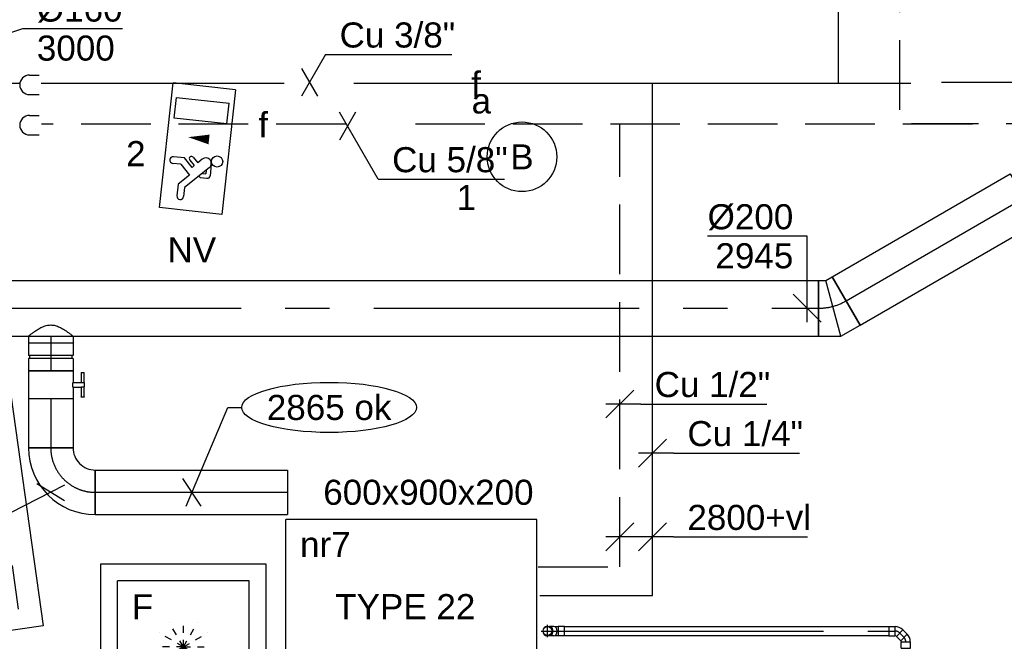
# Model space of a CAD drawing. Extents: x -329828 to 339781, y -55429 to 69176.
# Tile 112 of 140: x 31961 to 35495, y 15276 to 17507. Entities that reach past the tile are written whole.
import ezdxf
from ezdxf.enums import TextEntityAlignment as Align

# ---------------------------------------------------------------- set-up
doc = ezdxf.new("R2010")
doc.units = 0
doc.header["$LTSCALE"] = 50
for name, pattern in [('2322140', [45, 40, -5]), ('2322203', [45, 5, -2, 5, -2, 5, -2, 5, -2, 5, -2, 5, -5]), ('CENTER2', [28.575000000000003, 19.05, -3.175, 3.175, -3.175]), ('STREEPJES', [0.1, 0.05, -0.05])]:
    doc.linetypes.add(name, pattern=pattern)
doc.layers.get('0').update_dxf_attribs({"linetype": 'CONTINUOUS'})
for name, color, linetype in [('AIRCO', 3, 'CONTINUOUS'), ('EL6311--', 3, 'CONTINUOUS'), ('EL6350--', 3, 'CONTINUOUS'), ('WL524---_D', 153, 'CONTINUOUS'), ('WL524---_HARTLIJN', 8, 'CONTINUOUS'), ('WL5448--', 4, 'CONTINUOUS'), ('WL561---_AANVOER', 4, 'CONTINUOUS'), ('WL570---_RETOUR', 112, 'CONTINUOUS'), ('WL570---_RETOUR_HL', 8, 'CONTINUOUS'), ('WL570---_RETOUR_RST', 2, 'CONTINUOUS'), ('WL570---_RETOUR_RST_HL', 1, 'CONTINUOUS'), ('WL570---_TOEVOER', 3, 'CONTINUOUS'), ('WL570---_TOEVOER_HL', 8, 'CONTINUOUS'), ('WL5911--_D', 2, 'CONTINUOUS'), ('WM5448--', 1, 'CONTINUOUS'), ('WM570---_RETOUR', 1, 'CONTINUOUS'), ('WM570---_RETOUR_PR', 1, 'CONTINUOUS'), ('WM570---_RETOUR_RST_PR', 1, 'CONTINUOUS'), ('WM570---_TOEVOER', 1, 'CONTINUOUS'), ('WM570---_TOEVOER_PR', 1, 'CONTINUOUS')]:
    doc.layers.add(name, color=color, linetype=linetype)
doc.styles.add('BURO-018', font='ARIAL.TTF', dxfattribs={"height": 90})
doc.styles.add('BURO-025', font='ARIAL.TTF', dxfattribs={"height": 125})

# ---------------------------------------------------------------- blocks, each defined once
blk = doc.blocks.new('1115B3A')
at = {"color": 0, "linetype": 'Continuous'}
blk.add_circle((0, 0), 2.5, dxfattribs=at)
at = {"color": 0, "linetype": 'Continuous', "style": 'BURO-018'}
for tag, p in [('E_GKAST', (0, 8)), ('E_GROEP', (0, 5)), ('E_SGROEP', (4.5, 5)), ('E_ARMCODE', (0, 0)), ('E_SLET', (4.5, -1))]:
    blk.add_attdef(tag, text='', height=1.8, dxfattribs=at).set_placement(p, align=Align.MIDDLE)
blk = doc.blocks.new('1115C2J')
at = {"color": 0, "linetype": 'Continuous'}
for p, q in [((-4.5, 5.5), (4.5, 5.5)), ((-4.5, 1), (-4.5, 5.5)), ((2, 5.150000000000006), (3.5, 5.150000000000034)), ((2, 1.349999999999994), (2, 5.150000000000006)), ((3.5, 5.150000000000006), (3.5, 1.349999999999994)), ((4.5, 1), (4.5, 5.5)), ((-2.681177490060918, 4.349999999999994), (-3.52000000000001, 4.349999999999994)), ((-1.939999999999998, 3.608822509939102), (-2.681177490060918, 4.349999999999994)), ((-1.239999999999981, 4.30882250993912), (-1.939999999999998, 3.608822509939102)), ((-1.239999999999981, 4.30882250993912), (-1.240000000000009, 4.909999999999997)), ((-0.7599999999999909, 4.110000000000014), (-0.7599999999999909, 4.909999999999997)), ((-2.879999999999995, 3.870000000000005), (-3.52000000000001, 3.870000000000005)), ((-1.270913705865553, 2.260913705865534), (-2.879999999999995, 3.870000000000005)), ((-1.374314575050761, 3.495685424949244), (-0.7599999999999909, 4.110000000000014)), ((-0.8723044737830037, 3.714852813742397), (-1.232893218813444, 3.354264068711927)), ((-1.939999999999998, 2.930000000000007), (-2.04000000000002, 2.830000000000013)), ((-2.04000000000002, 2.830000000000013), (-2.04000000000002, 2.343756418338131)), ((-1.232893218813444, 3.354264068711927), (-1.374314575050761, 3.495685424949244)), ((-0.6460303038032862, 3.488578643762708), (-1.006619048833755, 3.127989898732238)), ((-0.7052282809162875, 2.82659913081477), (-1.006619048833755, 3.127989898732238)), ((-0.9880709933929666, 2.143756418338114), (-1.840000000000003, 2.143756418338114)), ((-1.713725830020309, 2.703725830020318), (-1.719999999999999, 2.697451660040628)), ((-1.719999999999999, 2.697451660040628), (-1.719999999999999, 2.463756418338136)), ((-1.473756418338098, 2.463756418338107), (-1.719999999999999, 2.463756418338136)), ((4.5, 1), (-4.5, 1)), ((2, 1.349999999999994), (3.5, 1.349999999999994))]:
    blk.add_line(p, q, dxfattribs=at)
blk.add_lwpolyline([(0.75, 4, 0, 0.7, 0), (0.75, 2.499999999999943, 0.7, 0.7, 0)], format="xyseb", dxfattribs=at)
blk.add_circle((-0.7599999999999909, 1.75), 0.4, dxfattribs=at)
for centre, radius, start, end in [((-1, 4.909999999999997), 0.2399999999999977, 0, 180), ((-3.52000000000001, 4.110000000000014), 0.2399999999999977, 90, 270), ((-0.7591673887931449, 3.601715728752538), 0.1599999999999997, 315.0000000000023, 134.9999999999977), ((-1.840000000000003, 2.343756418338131), 0.2, 180, 270), ((-0.9880709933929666, 2.543756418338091), 0.3999999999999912, 225.0000000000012, 45)]:
    blk.add_arc(centre, radius, start, end, dxfattribs=at)
at = {"color": 0, "linetype": 'Continuous', "style": 'BURO-018'}
for tag, p in [('E_GKAST', (0, 15.16666666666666)), ('E_GROEP', (0, 12.16666666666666)), ('E_SGROEP', (4.5, 12.16666666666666)), ('E_ARMCODE', (0, 8))]:
    blk.add_attdef(tag, text='', height=1.8, dxfattribs=at).set_placement(p, align=Align.MIDDLE)
blk = doc.blocks.new('*U130')
at = {"layer": 'WM570---_TOEVOER', "color": 0, "ltscale": 10}
for p, q in [((50.00000000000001, 25.55241207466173), (-330.5707149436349, -168.9375825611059)), ((49.99999999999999, -30.59850744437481), (-49.99999999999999, 30.59850744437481)), ((-330.5707149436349, -168.9375825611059), (-688.1423384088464, -168.9375825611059))]:
    blk.add_line(p, q, dxfattribs=at)
at = {"layer": 'WM570---_TOEVOER', "color": 0, "style": 'BURO-018'}
blk.add_text('%%c160', height=90, dxfattribs=at).set_placement((-688.1423384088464, -143.9375825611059))
blk = doc.blocks.new('*U316')
at = {"layer": 'WM570---_RETOUR', "color": 0, "ltscale": 10}
for p, q in [((-48.31834164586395, -15.49366325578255), (296.9575224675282, 95.22180806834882)), ((296.9575224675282, 95.22180806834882), (654.5291459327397, 95.22180806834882)), ((-55.35452871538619, 34.75778261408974), (55.35452871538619, -34.75778261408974))]:
    blk.add_line(p, q, dxfattribs=at)
at = {"layer": 'WM570---_RETOUR', "color": 0, "style": 'BURO-018'}
for s, p in [('%%c160', (346.9575224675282, 120.2218080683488)), ('3000', (346.9575224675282, -19.77819193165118))]:
    blk.add_text(s, height=90, dxfattribs=at).set_placement(p)
blk = doc.blocks.new('*U340')
at = {"color": 0, "ltscale": 10}
for p, q in [((-3.637978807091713e-12, 80, -2685), (49.21506294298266, 80.00000000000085, -2685)), ((-5.456968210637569e-12, -80, -2685), (-1.682209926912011e-12, 80.00000000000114, -2685)), ((331.9465082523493, 80, -2685), (1341.73637895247, 80.0000000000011, -2685)), ((1341.73637895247, 80, -2685), (1341.73637895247, -80.00000000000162, -2685)), ((-1.818989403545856e-12, -80, -2685), (26.81192783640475, -79.99999999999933, -2685)), ((309.5433731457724, -80, -2685), (1341.736378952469, -80.0000000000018, -2685))]:
    blk.add_line(p, q, dxfattribs=at)
at = {"color": 8, "linetype": 'STREEPJES', "ltscale": 10}
for p, q in [((69.21506294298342, 80.00000000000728, -2685), (311.9465082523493, 80.00000000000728, -2685)), ((46.81192783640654, -80, -2685), (289.5433731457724, -80, -2685))]:
    blk.add_line(p, q, dxfattribs=at)
at = {"layer": 'WL570---_RETOUR_HL', "linetype": 'CENTER2'}
blk.add_line((0, 0, -2685), (1341.736378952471, -2.606846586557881e-13, -2685), dxfattribs=at)
at = {"layer": 'WM570---_RETOUR_PR', "color": 1, "style": 'BURO-018'}
blk.add_attdef('POSNR', text='', height=90, dxfattribs=at).set_placement((0, 0), align=Align.MIDDLE)
blk = doc.blocks.new('*U378')
at = {"color": 0, "ltscale": 10}
for p, q in [((-80, 160, -2944.999999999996), (80, 160, -2944.999999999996)), ((-160, -80, -2944.999999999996), (-160, 80, -2944.999999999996))]:
    blk.add_line(p, q, dxfattribs=at)
for centre, radius, start in [((-159.9999999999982, 160, -2944.999999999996), 80, 269.9999999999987), ((-160.0000000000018, 160, -2944.999999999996), 240, 270.0000000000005)]:
    blk.add_arc(centre, radius, start, 0, dxfattribs=at)
at = {"layer": 'WL570---_TOEVOER_HL', "linetype": 'CENTER2'}
blk.add_arc((-160, 160, -2944.999999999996), 160, 270, 0, dxfattribs=at)
at = {"layer": 'WM570---_TOEVOER_PR', "color": 1, "style": 'BURO-018'}
blk.add_attdef('POSNR', text='', height=90, dxfattribs=at).set_placement((0, 0), align=Align.MIDDLE)
blk = doc.blocks.new('*U379')
at = {"color": 0, "ltscale": 10}
for p, q in [((0, 80, -2944.999999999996), (175.6444162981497, 80.00000000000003, -2944.999999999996)), ((175.6444162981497, 80, -2944.999999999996), (175.6444162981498, -80, -2944.999999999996)), ((0, -80, -2944.999999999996), (175.6444162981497, -79.99999999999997, -2944.999999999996))]:
    blk.add_line(p, q, dxfattribs=at)
at = {"layer": 'WL570---_TOEVOER_HL', "linetype": 'CENTER2'}
blk.add_line((0, 0, -2944.999999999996), (175.6444162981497, 2.824577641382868e-14, -2944.999999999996), dxfattribs=at)
at = {"layer": 'WM570---_TOEVOER_PR', "color": 1, "style": 'BURO-018'}
blk.add_attdef('POSNR', text='', height=90, dxfattribs=at).set_placement((0, 0), align=Align.MIDDLE)
blk = doc.blocks.new('*U380')
at = {"color": 0, "ltscale": 10}
for p, q in [((0, 80, -2944.999999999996), (690.4019636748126, 80, -2944.999999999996)), ((0, -80, -2944.999999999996), (0, 80, -2944.999999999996)), ((690.4019636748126, 80, -2944.999999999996), (690.4019636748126, -80, -2944.999999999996)), ((0, -80, -2944.999999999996), (690.4019636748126, -80, -2944.999999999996))]:
    blk.add_line(p, q, dxfattribs=at)
at = {"layer": 'WL570---_TOEVOER_HL', "linetype": 'CENTER2'}
blk.add_line((0, 0, -2944.999999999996), (690.4019636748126, 0, -2944.999999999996), dxfattribs=at)
at = {"layer": 'WM570---_TOEVOER_PR', "color": 1, "style": 'BURO-018'}
blk.add_attdef('POSNR', text='', height=90, dxfattribs=at).set_placement((0, 0), align=Align.MIDDLE)
blk = doc.blocks.new('*U381')
at = {"layer": 'WM570---_TOEVOER', "color": 0, "ltscale": 10}
for p, q in [((-21.07275609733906, -50), (128.43362732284, 304.7385608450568)), ((128.43362732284, 304.7385608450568), (178.43362732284, 304.7385608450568)), ((33.18644634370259, -50), (-33.18644634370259, 50))]:
    blk.add_line(p, q, dxfattribs=at)
blk.add_ellipse((492.1444049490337, 304.7385608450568), major_axis=(313.7107776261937, 0), ratio=0.2868884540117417, dxfattribs=at)
at = {"layer": 'WM570---_TOEVOER', "color": 0, "style": 'BURO-018'}
blk.add_text('2865 ok', height=90, dxfattribs=at).set_placement((268.43362732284, 259.7385608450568))
blk = doc.blocks.new('*U382')
at = {"color": 2, "ltscale": 10}
for p, q in [((-8.33333333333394, 120.0000000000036, -2944.999999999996), (-43.96793685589, 120.0000000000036, -2944.999999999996)), ((-43.96793685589, 109.3333333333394, -2944.999999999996), (-43.96793685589, 120.0000000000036, -2944.999999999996)), ((-43.96793685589, 109.3333333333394, -2944.999999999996), (-8.33333333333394, 109.3333333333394, -2944.999999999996)), ((-8.33333333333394, 80, -2944.999999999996), (-8.333333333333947, 120, -2944.999999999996)), ((-8.33333333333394, 120, -2944.999999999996), (6.457236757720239, 120, -2944.999999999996)), ((6.457236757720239, 109.3333333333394, -2944.999999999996), (6.457236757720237, 120, -2944.999999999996)), ((42.63460352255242, 120.0000000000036, -2944.999999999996), (6.457236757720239, 120.0000000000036, -2944.999999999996)), ((6.457236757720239, 109.3333333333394, -2944.999999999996), (42.63460352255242, 109.3333333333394, -2944.999999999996)), ((8.33333333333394, 80, -2944.999999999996), (8.333333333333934, 109.3333333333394, -2944.999999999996)), ((42.63460352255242, 120.0000000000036, -2944.999999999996), (43.96793685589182, 120, -2944.999999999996)), ((42.63460352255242, 109.3333333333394, -2944.999999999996), (42.63460352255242, 120.0000000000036, -2944.999999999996)), ((43.96793685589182, 109.3333333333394, -2944.999999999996), (42.63460352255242, 109.3333333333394, -2944.999999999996)), ((43.96793685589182, 120, -2944.999999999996), (43.96793685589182, 109.3333333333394, -2944.999999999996)), ((-50, 80, -2944.999999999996), (-8.33333333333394, 80, -2944.999999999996)), ((-50, -80, -2944.999999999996), (-50.00000000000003, 80, -2944.999999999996)), ((8.33333333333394, 80, -2944.999999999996), (50, 80, -2944.999999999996)), ((50, 80, -2944.999999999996), (50.00000000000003, -80, -2944.999999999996)), ((-50, -80, -2944.999999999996), (50, -79.99999999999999, -2944.999999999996))]:
    blk.add_line(p, q, dxfattribs=at)
blk.add_spline([(8.290577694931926, 79.99555758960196, -2944.999999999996), (8.162749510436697, 79.98241078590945, -2944.999999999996), (7.951160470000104, 79.96109371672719, -2944.999999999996), (7.657981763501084, 79.93247300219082, -2944.999999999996), (7.286221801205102, 79.89771325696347, -2944.999999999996), (6.839695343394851, 79.85823055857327, -2944.999999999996), (6.32298435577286, 79.81563560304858, -2944.999999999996), (5.741390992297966, 79.77166869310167, -2944.999999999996), (5.100883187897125, 79.72812906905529, -2944.999999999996), (4.408033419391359, 79.68680138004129, -2944.999999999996), (3.669951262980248, 79.6493822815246, -2944.999999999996), (2.894210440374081, 79.61741021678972, -2944.999999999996), (2.088771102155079, 79.59220137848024, -2944.999999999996), (1.261898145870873, 79.57479464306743, -2944.999999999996), (0.4220764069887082, 79.56590792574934, -2944.999999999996), (-0.4220764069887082, 79.56590792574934, -2944.999999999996), (-1.261898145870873, 79.57479464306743, -2944.999999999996), (-2.088771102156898, 79.59220137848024, -2944.999999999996), (-2.894210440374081, 79.61741021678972, -2944.999999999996), (-3.669951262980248, 79.6493822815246, -2944.999999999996), (-4.408033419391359, 79.68680138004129, -2944.999999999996), (-5.100883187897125, 79.72812906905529, -2944.999999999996), (-5.741390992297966, 79.77166869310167, -2944.999999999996), (-6.32298435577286, 79.81563560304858, -2944.999999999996), (-6.839695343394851, 79.85823055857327, -2944.999999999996), (-7.286221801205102, 79.89771325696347, -2944.999999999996), (-7.657981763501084, 79.93247300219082, -2944.999999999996), (-7.951160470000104, 79.96109371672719, -2944.999999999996), (-8.162749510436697, 79.98241078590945, -2944.999999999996), (-8.290577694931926, 79.99555758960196, -2944.999999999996), (-8.33333333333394, 80, -2944.999999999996)], degree=3, dxfattribs=at)
at = {"layer": 'WL570---_TOEVOER', "color": 1, "style": 'BURO-018'}
blk.add_attdef('I', text='', height=90, dxfattribs=at).set_placement((0, 0), align=Align.MIDDLE)
at = {"layer": 'WM570---_TOEVOER_PR', "color": 1, "style": 'BURO-018'}
blk.add_attdef('POSNR', text='', height=90, dxfattribs=at).set_placement((0, 0), align=Align.MIDDLE)
blk = doc.blocks.new('*U383')
at = {"color": 0, "ltscale": 10}
for p, q in [((-50, 80, -2944.999999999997), (-5, 80.00000000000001, -2944.999999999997)), ((-50, 80, -2944.999999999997), (-49.99999999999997, -80, -2944.999999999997)), ((-5, 80, -2944.999999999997), (-4.999999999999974, -80, -2944.999999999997)), ((-5, 76, -2944.999999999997), (5, 76, -2944.999999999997)), ((5, 80, -2944.999999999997), (50, 80.00000000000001, -2944.999999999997)), ((5, 80, -2944.999999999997), (5.000000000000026, -80, -2944.999999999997)), ((50, 80, -2944.999999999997), (50.00000000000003, -80, -2944.999999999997)), ((-50, -80, -2944.999999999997), (-5, -79.99999999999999, -2944.999999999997)), ((-5, -76, -2944.999999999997), (5, -76, -2944.999999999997)), ((5, -80, -2944.999999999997), (50, -79.99999999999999, -2944.999999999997))]:
    blk.add_line(p, q, dxfattribs=at)
at = {"layer": 'WL570---_TOEVOER_HL', "linetype": 'CENTER2'}
blk.add_line((-50, 0, -2944.999999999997), (50, 1.608122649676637e-14, -2944.999999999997), dxfattribs=at)
at = {"layer": 'WM570---_TOEVOER_PR', "color": 1, "style": 'BURO-018'}
blk.add_attdef('POSNR', text='', height=90, dxfattribs=at).set_placement((0, 0), align=Align.MIDDLE)
blk = doc.blocks.new('*U384')
at = {"color": 0, "ltscale": 10}
for p, q in [((0, 80, -2944.999999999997), (25, 80, -2944.999999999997)), ((25, 80, -2944.999999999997), (25.00000000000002, -80, -2944.999999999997)), ((0, -80, -2944.999999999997), (25, -80, -2944.999999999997))]:
    blk.add_line(p, q, dxfattribs=at)
blk.add_spline([(-0.3280590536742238, -79.58954587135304, -2944.999999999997), (-1.305192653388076, -78.36239530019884, -2944.999999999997), (-2.910129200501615, -76.33114051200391, -2944.999999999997), (-5.106933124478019, -73.51662492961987, -2944.999999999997), (-7.84423602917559, -69.94772929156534, -2944.999999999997), (-11.05407930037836, -65.66107529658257, -2944.999999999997), (-14.65031407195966, -60.70064981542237, -2944.999999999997), (-18.52655242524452, -55.11735352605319, -2944.999999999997), (-22.55381289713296, -48.9684786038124, -2944.999999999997), (-26.57834982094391, -42.31712082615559, -2944.999999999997), (-30.42083030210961, -35.23153212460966, -2944.999999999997), (-33.87909553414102, -27.78442022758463, -2944.999999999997), (-36.73791950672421, -20.05220258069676, -2944.999999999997), (-38.78926254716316, -12.11422220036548, -2944.999999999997), (-39.863337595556, -4.051933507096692, -2944.999999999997), (-39.863337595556, 4.051933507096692, -2944.999999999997), (-38.78926254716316, 12.11422220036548, -2944.999999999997), (-36.73791950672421, 20.05220258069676, -2944.999999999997), (-33.87909553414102, 27.78442022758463, -2944.999999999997), (-30.42083030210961, 35.23153212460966, -2944.999999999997), (-26.57834982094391, 42.31712082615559, -2944.999999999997), (-22.55381289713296, 48.9684786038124, -2944.999999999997), (-18.52655242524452, 55.11735352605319, -2944.999999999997), (-14.65031407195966, 60.70064981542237, -2944.999999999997), (-11.05407930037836, 65.66107529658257, -2944.999999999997), (-7.84423602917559, 69.94772929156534, -2944.999999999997), (-5.106933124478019, 73.51662492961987, -2944.999999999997), (-2.910129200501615, 76.33114051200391, -2944.999999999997), (-1.305192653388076, 78.36239530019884, -2944.999999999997), (-0.3280590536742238, 79.58954587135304, -2944.999999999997), (0, 80, -2944.999999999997)], degree=3, dxfattribs=at)
at = {"layer": 'WL570---_TOEVOER_HL', "linetype": 'CENTER2'}
blk.add_line((0, 0, -2944.999999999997), (25, 4.020306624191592e-15, -2944.999999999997), dxfattribs=at)
at = {"layer": 'WM570---_TOEVOER_PR', "color": 1, "style": 'BURO-018'}
blk.add_attdef('POSNR', text='', height=90, dxfattribs=at).set_placement((0, 0), align=Align.MIDDLE)
blk = doc.blocks.new('*U390')
at = {"color": 2, "ltscale": 10}
for p, q in [((450, 300, -2900), (-450, 300, -2900)), ((-450, -300, -2900), (-450, 300, -2900)), ((450, -300, -2900), (450, 300, -2900)), ((450, -300, -2900), (-450, -300, -2900))]:
    blk.add_line(p, q, dxfattribs=at)
at = {"layer": 'WL5911--_D', "color": 2, "style": 'BURO-025'}
blk.add_attdef('POSNR', text='', height=125, dxfattribs=at).set_placement((0, 0), align=Align.MIDDLE)
blk = doc.blocks.new('*U456')
at = {"color": 0, "ltscale": 10}
for p, q in [((297.5, 297.5, -2757.5), (-297.5, 297.5, -2757.5)), ((-297.5, 297.5, -2757.5), (-297.5, -297.5, -2757.5)), ((297.5, -297.5, -2757.5), (297.5, 297.5, -2757.5)), ((236.5, 236.5, -2757.5), (-236.5, 236.5, -2757.5)), ((-236.5, -236.5, -2757.5), (-236.5, 236.5, -2757.5)), ((236.5, -236.5, -2757.5), (236.5, 236.5, -2757.5)), ((236.5, -236.5, -2757.5), (-236.5, -236.5, -2757.5)), ((-297.5, -297.5, -2757.5), (297.5, -297.5, -2757.5))]:
    blk.add_line(p, q, dxfattribs=at)
at = {"color": 8, "linetype": 'STREEPJES', "ltscale": 10}
for q in [(-50, 86.60254037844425, -2757.5), (0, 100, -2757.5), (50, 86.60254037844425, -2757.5), (-86.60254037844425, 50, -2757.5), (86.60254037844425, 50, -2757.5), (-100, 0, -2757.5), (-86.60254037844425, -50, -2757.5), (-50, -86.60254037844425, -2757.5), (0, -100, -2757.5), (50, -86.60254037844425, -2757.5), (86.60254037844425, -50, -2757.5), (100, 0, -2757.5)]:
    blk.add_line((0, 0, -2757.5), q, dxfattribs=at)
at = {"layer": 'WL570---_RETOUR_RST_HL', "linetype": 'CENTER2'}
blk.add_circle((0, 0, -2757.5), 0.075, dxfattribs=at)
at = {"layer": 'WL570---_RETOUR_RST', "color": 1, "style": 'BURO-018'}
for tag in ['MC', 'Q']:
    blk.add_attdef(tag, text='', height=90, dxfattribs=at).set_placement((0, 0), align=Align.MIDDLE)
at = {"layer": 'WM570---_RETOUR_RST_PR', "color": 1, "style": 'BURO-018'}
blk.add_attdef('POSNR', text='', height=90, dxfattribs=at).set_placement((0, 0), align=Align.MIDDLE)
blk = doc.blocks.new('*U512')
at = {"color": 0, "ltscale": 10}
for p, q in [((0, 100, -2944.999999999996), (4454.549261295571, 100, -2944.999999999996)), ((4454.549261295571, 100, -2944.999999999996), (4454.549261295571, -100, -2944.999999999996)), ((0, -100, -2944.999999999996), (4454.549261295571, -100, -2944.999999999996))]:
    blk.add_line(p, q, dxfattribs=at)
at = {"layer": 'WL570---_TOEVOER_HL', "linetype": 'CENTER2'}
blk.add_line((0, 0, -2944.999999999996), (4454.549261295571, 0, -2944.999999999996), dxfattribs=at)
at = {"layer": 'WM570---_TOEVOER_PR', "color": 1, "style": 'BURO-018'}
blk.add_attdef('POSNR', text='', height=90, dxfattribs=at).set_placement((0, 0), align=Align.MIDDLE)
blk = doc.blocks.new('*U513')
at = {"layer": 'WM570---_TOEVOER', "color": 0, "ltscale": 10}
for p, q in [((0, 258.470727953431), (-357.5716234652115, 258.470727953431)), ((0, -50), (0, 258.470727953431)), ((50.03263564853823, -50), (-50.03263564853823, 50))]:
    blk.add_line(p, q, dxfattribs=at)
at = {"layer": 'WM570---_TOEVOER', "color": 0, "style": 'BURO-018'}
for s, p in [('%%c200', (-357.5716234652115, 283.470727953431)), ('2945', (-329.699863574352, 143.470727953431))]:
    blk.add_text(s, height=90, dxfattribs=at).set_placement(p)
blk = doc.blocks.new('*U514')
at = {"color": 0, "ltscale": 10}
for p, q in [((-26.79491924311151, 100, -2944.999999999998), (-4.100653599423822, 113.1025403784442, -2944.999999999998)), ((-4.100653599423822, 113.1025403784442, -2944.999999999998), (95.89934640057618, -60.10254037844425, -2944.999999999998)), ((-53, 100, -2944.999999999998), (-26.79491924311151, 100, -2944.999999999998)), ((-53, -100, -2944.999999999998), (-53, 100, -2944.999999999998)), ((26.79491924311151, -100, -2944.999999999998), (-26.7949192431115, 100, -2944.999999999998)), ((26.79491924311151, -100, -2944.999999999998), (95.89934640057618, -60.10254037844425, -2944.999999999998)), ((-53, -100, -2944.999999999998), (26.79491924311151, -100, -2944.999999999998))]:
    blk.add_line(p, q, dxfattribs=at)
at = {"layer": 'WL570---_TOEVOER_HL', "linetype": 'CENTER2'}
blk.add_arc((-53, 197.7986928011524, -2944.999999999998), 197.7986928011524, 270, 299.9999999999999, dxfattribs=at)
at = {"layer": 'WM570---_TOEVOER_PR', "color": 1, "style": 'BURO-018'}
blk.add_attdef('POSNR', text='', height=90, dxfattribs=at).set_placement((0, 0), align=Align.MIDDLE)
blk = doc.blocks.new('*U515')
at = {"color": 0, "ltscale": 10}
for p, q in [((7.275957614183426e-12, 100.0000000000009, -2944.999999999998), (738.5069331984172, 100.0000000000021, -2944.999999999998)), ((0, -99.99999999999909, -2944.999999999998), (1.554312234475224e-12, 100.0000000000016, -2944.999999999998)), ((738.5069331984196, 100.0000000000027, -2944.999999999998), (738.506933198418, -99.99999999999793, -2944.999999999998)), ((0, -99.99999999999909, -2944.999999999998), (738.5069331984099, -99.9999999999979, -2944.999999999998))]:
    blk.add_line(p, q, dxfattribs=at)
at = {"layer": 'WL570---_TOEVOER_HL', "linetype": 'CENTER2'}
blk.add_line((0, 9.094947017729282e-13, -2944.999999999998), (738.5069331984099, 2.098360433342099e-12, -2944.999999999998), dxfattribs=at)
at = {"layer": 'WM570---_TOEVOER_PR', "color": 1, "style": 'BURO-018'}
blk.add_attdef('POSNR', text='', height=90, dxfattribs=at).set_placement((0, 0), align=Align.MIDDLE)
blk = doc.blocks.new('*U527', base_point=(27604.64154513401, 16507.03600574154, 2900))
at = {"color": 0, "linetype": 'Continuous'}
for p, q in [((27662.37657205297, 16607.03600574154, 2900), (27575.77403167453, 16457.03600574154, 2900)), ((27662.37657205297, 16607.03600574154, 2900), (28115.28925963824, 16607.03600574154, 2900)), ((27575.77403167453, 16557.03600574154, 2900), (27633.50905859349, 16457.03600574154, 2900))]:
    blk.add_line(p, q, dxfattribs=at)
at = {"color": 0, "linetype": 'Continuous', "style": 'BURO-018'}
blk.add_text('Cu 3/8"', height=90, dxfattribs=at).set_placement((27712.37657205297, 16632.03600574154, 2900))
blk = doc.blocks.new('*U528', base_point=(27741.22117431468, 16349.49876399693, 2900))
at = {"color": 0, "linetype": 'Continuous'}
for p, q in [((27770.08868777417, 16399.49876399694, 2900), (27712.3536608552, 16299.49876399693, 2900)), ((27850.91772546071, 16159.49876399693, 2900), (27712.3536608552, 16399.49876399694, 2900)), ((27850.91772546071, 16159.49876399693, 2900), (28303.83041304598, 16159.49876399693, 2900))]:
    blk.add_line(p, q, dxfattribs=at)
at = {"color": 0, "linetype": 'Continuous', "style": 'BURO-018'}
blk.add_text('Cu 5/8"', height=90, dxfattribs=at).set_placement((27900.91772546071, 16184.49876399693, 2900))
blk = doc.blocks.new('*U529', base_point=(34232.62325676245, 15951.5469071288, 2900))
at = {"color": 0, "linetype": 'Continuous'}
for p, q in [((34282.62325676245, 16001.54690712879, 2900), (34182.62325676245, 15901.54690712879, 2900)), ((34307.62325676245, 15951.54690712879, 2900), (34182.62325676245, 15951.54690712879, 2900)), ((34307.62325676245, 15951.54690712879, 2900), (34760.53594434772, 15951.54690712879, 2900))]:
    blk.add_line(p, q, dxfattribs=at)
at = {"color": 0, "linetype": 'Continuous', "style": 'BURO-018'}
blk.add_text('Cu 1/4"', height=90, dxfattribs=at).set_placement((34357.62325676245, 15976.54690712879, 2900))
blk = doc.blocks.new('*U530', base_point=(34114.910984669, 16218.82031201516, 2900))
at = {"color": 0, "linetype": 'Continuous'}
for p, q in [((34164.910984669, 16268.82031201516, 2900), (34064.910984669, 16168.82031201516, 2900)), ((34189.910984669, 16218.82031201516, 2900), (34064.910984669, 16218.82031201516, 2900)), ((34189.910984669, 16218.82031201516, 2900), (34642.82367225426, 16218.82031201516, 2900))]:
    blk.add_line(p, q, dxfattribs=at)
at = {"color": 0, "linetype": 'Continuous', "style": 'BURO-018'}
blk.add_text('Cu 1/2"', height=90, dxfattribs=at).set_placement((34239.910984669, 16243.82031201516, 2900))
blk = doc.blocks.new('LDS')
at = {"color": 0, "linetype": 'Continuous'}
for p, q in [((0, 1), (1, 1)), ((0, -1), (1, -1))]:
    blk.add_line(p, q, dxfattribs=at)
blk.add_arc((0, 0), 1, 90, 270, dxfattribs=at)
blk = doc.blocks.new('*U548')
at = {"color": 0, "ltscale": 10}
blk.add_circle((0, 0, -2890), 16, dxfattribs=at)
at = {"layer": 'WL524---_HARTLIJN', "linetype": 'CENTER2'}
for p, q in [((-22.40000000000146, 0, -2890), (22.40000000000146, 0, -2890)), ((0, -22.39999999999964, -2890), (0, 22.39999999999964, -2890))]:
    blk.add_line(p, q, dxfattribs=at)
blk.add_circle((0, 0, -2890), 0.075, dxfattribs=at)
at = {"layer": 'WL524---_D', "color": 1, "style": 'BURO-018'}
blk.add_attdef('POSNR', text='', height=90, dxfattribs=at).set_placement((0, 0), align=Align.MIDDLE)
blk = doc.blocks.new('*U549')
at = {"color": 0, "ltscale": 10}
for p, q in [((-16.79999999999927, 22.62741699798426, -2778.991378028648), (-16.79999999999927, 7.071067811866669, -2778.991378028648)), ((-16, 5.122499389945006, -2778.991378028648), (-16, 6.505382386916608, -2778.991378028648)), ((16, 5.122499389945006, -2778.991378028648), (16, 6.505382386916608, -2778.991378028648)), ((16.79999999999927, 22.62741699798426, -2778.991378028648), (16.79999999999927, 7.071067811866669, -2778.991378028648))]:
    blk.add_line(p, q, dxfattribs=at)
blk.add_arc((0, 0, -2778.991378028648), 16.8, 90.17999999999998, 90, dxfattribs=at)
at = {"color": 0, "ltscale": 10, "extrusion": (0, 0, -1)}
blk.add_ellipse((0, 7.071067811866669, -2778.991378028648), major_axis=(-16.8, 1.028703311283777e-15), ratio=0.7071067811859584, start_param=6.034060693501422, end_param=9.673902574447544, dxfattribs=at)
at = {"color": 0, "ltscale": 10}
blk.add_ellipse((0, 22.62741699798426, -2778.991378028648), major_axis=(-16.8, 1.028703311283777e-15), ratio=0.7071067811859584, start_param=3.141592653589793, end_param=6.283185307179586, dxfattribs=at)
at = {"layer": 'WL524---_HARTLIJN', "linetype": 'CENTER2'}
blk.add_line((0, 0, -2778.991378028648), (3.983397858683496e-16, 6.505382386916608, -2778.991378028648), dxfattribs=at)
at = {"layer": 'WL524---_D', "color": 1, "style": 'BURO-018'}
blk.add_attdef('POSNR', text='', height=90, dxfattribs=at).set_placement((0, 0), align=Align.MIDDLE)
blk = doc.blocks.new('*U550')
at = {"color": 0, "ltscale": 10}
for p, q in [((-2.741806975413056, 16, -2749.999999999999), (0.6269647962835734, 16, -2749.999999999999)), ((0.6269647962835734, 16, -2749.999999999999), (6.27589734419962, 16, -2749.999999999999)), ((6.27589734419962, 16, -2749.999999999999), (9.200000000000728, 16, -2749.999999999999)), ((10, 16.79999999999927, -2749.999999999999), (9.200000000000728, 16, -2749.999999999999)), ((32, 16.79999999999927, -2749.999999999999), (10, 16.79999999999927, -2749.999999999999)), ((10, -16.79999999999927, -2749.999999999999), (10, 16.79999999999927, -2749.999999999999)), ((32, -16.79999999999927, -2749.999999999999), (32, 16.79999999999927, -2749.999999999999)), ((-2.741806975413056, -16, -2749.999999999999), (0.6269647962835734, -16, -2749.999999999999)), ((0.6269647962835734, -16, -2749.999999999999), (6.27589734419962, -16, -2749.999999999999)), ((6.27589734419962, -16, -2749.999999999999), (9.200000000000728, -16, -2749.999999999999)), ((10, -16.79999999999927, -2749.999999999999), (9.200000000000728, -16, -2749.999999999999)), ((32, -16.79999999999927, -2749.999999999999), (10, -16.79999999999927, -2749.999999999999))]:
    blk.add_line(p, q, dxfattribs=at)
at = {"layer": 'WL524---_HARTLIJN', "linetype": 'CENTER2'}
for p, q in [((-21.92031021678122, 0, -2749.999999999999), (-6.505382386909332, 0, -2749.999999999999)), ((-6.505382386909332, 0, -2749.999999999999), (9.200000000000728, 0, -2749.999999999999))]:
    blk.add_line(p, q, dxfattribs=at)
at = {"layer": 'WL524---_D', "color": 1, "style": 'BURO-018'}
blk.add_attdef('POSNR', text='', height=90, dxfattribs=at).set_placement((0, 0), align=Align.MIDDLE)
blk = doc.blocks.new('*U555')
at = {"color": 0, "ltscale": 10}
for p, q in [((22, 16, -2750), (1186.351967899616, 16, -2750)), ((22, -16, -2750), (1186.351967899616, -16, -2750))]:
    blk.add_line(p, q, dxfattribs=at)
at = {"layer": 'WL524---_HARTLIJN', "linetype": 'CENTER2'}
blk.add_line((0, 0, -2750), (1208.351967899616, 0, -2750), dxfattribs=at)
at = {"layer": 'WL524---_D', "color": 1, "style": 'BURO-018'}
blk.add_attdef('POSNR', text='', height=90, dxfattribs=at).set_placement((0, 0), align=Align.MIDDLE)
blk = doc.blocks.new('*U556')
at = {"color": 0, "ltscale": 10}
for p, q in [((-32, 16.79999999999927, -2750), (-10, 16.79999999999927, -2750)), ((-32, 16.79999999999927, -2750), (-32, -16.79999999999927, -2750)), ((-10, 16.79999999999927, -2750), (-9.19999999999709, 16, -2750)), ((-10, 16.79999999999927, -2750), (-10, -16.79999999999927, -2750)), ((-4.808326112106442, -18.95046173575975, -2750), (18.9504617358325, 4.808326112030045, -2750)), ((18.9504617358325, 4.808326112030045, -2750), (17.81909088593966, 4.808326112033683, -2750)), ((34.50681092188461, -10.74802307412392, -2750), (18.9504617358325, 4.808326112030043, -2750)), ((-32, -16.79999999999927, -2750), (-10, -16.79999999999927, -2750)), ((-10, -16.79999999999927, -2750), (-9.19999999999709, -16, -2750)), ((-9.19999999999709, -16, -2750), (-4.808326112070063, -17.81909088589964, -2750)), ((-4.808326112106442, -18.95046173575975, -2750), (-4.808326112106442, -17.81909088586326, -2750)), ((10.74802307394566, -34.50681092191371, -2750), (-4.808326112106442, -18.95046173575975, -2750)), ((10.74802307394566, -34.50681092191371, -2750), (34.50681092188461, -10.74802307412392, -2750))]:
    blk.add_line(p, q, dxfattribs=at)
blk.add_arc((-9.200000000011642, -22.21076477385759, -2750), 38.21076477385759, 45.00000000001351, 89.99999999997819, dxfattribs=at)
at = {"layer": 'WL524---_HARTLIJN', "linetype": 'CENTER2'}
blk.add_arc((-9.19999999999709, -22.21076477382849, -2750), 22.21076477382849, 45, 90, dxfattribs=at)
at = {"layer": 'WL524---_D', "color": 1, "style": 'BURO-018'}
blk.add_attdef('POSNR', text='', height=90, dxfattribs=at).set_placement((0, 0), align=Align.MIDDLE)
blk = doc.blocks.new('*U557')
at = {"color": 0, "ltscale": 10}
for p, q in [((-4.808326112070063, -18.9504617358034, -2750), (18.95046173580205, 4.808326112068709, -2750)), ((18.95046173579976, 4.808326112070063, -2750), (17.81909088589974, 4.80832611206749, -2750)), ((34.5068109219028, -10.74802307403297, -2750), (18.95046173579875, 4.808326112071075, -2750)), ((-9.000000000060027, -16.08284271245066, -2750), (-4.808326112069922, -17.81909088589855, -2750)), ((-4.808326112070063, -18.9504617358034, -2750), (-4.80832611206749, -17.81909088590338, -2750)), ((10.74802307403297, -34.50681092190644, -2750), (-4.808326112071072, -18.95046173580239, -2750)), ((10.74802307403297, -34.50681092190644, -2750), (34.50681092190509, -10.74802307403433, -2750))]:
    blk.add_line(p, q, dxfattribs=at)
blk.add_arc((-9.199999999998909, -22.21076477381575, -2750), 38.21076477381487, 44.99999999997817, 89.7001052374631, dxfattribs=at)
at = {"layer": 'WL524---_HARTLIJN', "linetype": 'CENTER2'}
blk.add_line((-31, 0, -2750), (-9.200000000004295, 1.286382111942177e-12, -2750), dxfattribs=at)
blk.add_arc((-9.200000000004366, -22.21076477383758, -2750), 22.21076477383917, 45, 90, dxfattribs=at)
at = {"layer": 'WL524---_D', "color": 1, "style": 'BURO-018'}
blk.add_attdef('POSNR', text='', height=90, dxfattribs=at).set_placement((0, 0), align=Align.MIDDLE)
blk = doc.blocks.new('2322140-1')
at = {"layer": 'WM5448--', "color": 0, "style": 'BURO-018'}
blk.add_text('f', height=90, dxfattribs=at).set_placement((33598.73474862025, 17278.33829247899, 2900), align=Align.MIDDLE)
blk = doc.blocks.new('2322203-1')
at = {"layer": 'WM5448--', "color": 0, "style": 'BURO-018'}
blk.add_text('f', height=90, dxfattribs=at).set_placement((32834.76877020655, 17132.12808284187, 2900), align=Align.MIDDLE)

msp = doc.modelspace()

# ---------------------------------------------------------------- linework, layer by layer
at = {"layer": 'WL5448--', "linetype": '2322203'}
for p, q in [((35119.44791555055, 18484.02896792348, 2900), (35119.44791555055, 17132.12808284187, 2900)), ((35380.96220744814, 17132.12808284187, 2900), (32038.57533296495, 17132.12808284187, 2900)), ((34114.910984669, 15543.52894700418, 2800), (34114.910984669, 17132.12808284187, 2800)), ((39402.4548058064, 17132.91198690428, 2900), (35161.9575397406, 17132.91198690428, 2900)), ((33821.66315873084, 15543.52894700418, 2800), (34114.910984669, 15543.52894700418, 2800))]:
    msp.add_line(p, q, dxfattribs=at)
at = {"layer": 'WL5448--', "linetype": '2322140'}
for p, q in [((34898.77954978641, 18444.98775470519, 2900), (34898.77954978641, 17278.33829247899, 2900)), ((31961.57375691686, 17278.33829247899, 2900), (31439.36069334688, 17278.33829247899, 2900)), ((35160.293841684, 17278.33829247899, 2900), (32037.17565555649, 17278.33829247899, 2900)), ((34232.62325676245, 15440.35430720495, 2800), (34232.62325676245, 17278.33829247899, 2800)), ((39520.16707789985, 17281.1248043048, 2900), (35164.01266910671, 17281.1248043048, 2900)), ((33827.62294189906, 15440.35430720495, 2800), (34232.62325676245, 15440.35430720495, 2800))]:
    msp.add_line(p, q, dxfattribs=at)
at = {"layer": 'WL561---_AANVOER', "color": 0, "linetype": 'Continuous'}
for p, q in [((34164.910984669, 15700.71687032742, 2800), (34064.910984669, 15600.71687032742, 2800)), ((34282.62325676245, 15700.71687032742, 2800), (34182.62325676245, 15600.71687032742, 2800)), ((34307.62325676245, 15650.71687032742, 2800), (34064.910984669, 15650.71687032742, 2800)), ((34307.62325676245, 15650.71687032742, 2800), (34789.02161965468, 15650.71687032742, 2800))]:
    msp.add_line(p, q, dxfattribs=at)

# ---------------------------------------------------------------- block references
at = {"layer": 'AIRCO'}
msp.add_blockref('*U390', (33366.48649800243, 15413.44179612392, 2900), dxfattribs=at)
at = {"layer": 'EL6311--'}
ref = msp.add_blockref('1115B3A', (33763.83550559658, 17014.88734027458), dxfattribs=dict(at, xscale=50.00000000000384, yscale=50, zscale=50, rotation=171.1197738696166))
ref.add_attrib('E_ARMCODE', 'B', dxfattribs={"layer": '0', "color": 1, "linetype": 'Continuous', "height": 90, "style": 'BURO-018'}).set_placement((33763.83550559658, 17014.88734027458), align=Align.MIDDLE)
ref.add_attrib('E_SLET', 'a', dxfattribs={"layer": '0', "color": 1, "linetype": 'Continuous', "height": 90, "style": 'BURO-018'}).set_placement((33617.94784283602, 17214.80429767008), align=Align.MIDDLE)
ref.add_attrib('E_GROEP', '1', dxfattribs={"layer": '0', "color": 1, "linetype": 'Continuous', "height": 90, "style": 'BURO-018'}).set_placement((33563.91854820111, 16868.99967751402), align=Align.MIDDLE)
at = {"layer": 'EL6350--'}
ref = msp.add_blockref('1115C2J', (32760.40705975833, 17026.30528074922), dxfattribs=dict(at, xscale=49.99999999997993, yscale=50, zscale=50, rotation=83.73578642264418))
ref.add_attrib('E_ARMCODE', 'NV', dxfattribs={"layer": '0', "color": 1, "linetype": 'Continuous', "height": 90, "style": 'BURO-018'}).set_placement((32578.54479774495, 16680.88601159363), align=Align.MIDDLE)
ref.add_attrib('E_GROEP', '2', dxfattribs={"layer": '0', "color": 1, "linetype": 'Continuous', "height": 90, "style": 'BURO-018'}).set_placement((32377.51362436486, 17027.00959175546), align=Align.MIDDLE)
at = {"layer": 'WL524---_D'}
for name, p in [('*U548', (33855.2954336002, 15312.79381847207, 2890)), ('*U550', (33884.28681162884, 15312.79381847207, 2750)), ('*U555', (33894.28681162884, 15312.79381847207, 2750)), ('*U556', (35112.63877952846, 15312.79381847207, 2750))]:
    msp.add_blockref(name, p, dxfattribs=at)
for name, p, rotation in [('*U549', (33855.2954336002, 15312.79381847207, 2778.991378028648), 270), ('*U557', (35141.63015755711, 15283.80244044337, 2750), 314.9999999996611)]:
    msp.add_blockref(name, p, dxfattribs=dict(at, rotation=rotation))
at = {"layer": 'WL5448--', "color": 2, "xscale": 35, "yscale": 35, "zscale": 35}
for p in [(31995.83350717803, 17273.21150870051, 2900), (31995.83350717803, 17128.5391872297, 2900)]:
    msp.add_blockref('LDS', p, dxfattribs=at)
at = {"layer": 'WL570---_RETOUR', "rotation": 277.9707114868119}
msp.add_blockref('*U340', (31779.39237457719, 16649.0047841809, 2685), dxfattribs=at)
at = {"layer": 'WL570---_RETOUR_RST'}
ref = msp.add_blockref('*U456', (32548.28551366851, 15255.98376902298, 2757.5), dxfattribs=at)
ref.add_attrib('Q', '360', dxfattribs={"color": 1, "height": 90, "style": 'BURO-018'}).set_placement((33026.75561169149, 15071.9722874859), align=Align.MIDDLE)
ref.add_attrib('MC', 'F', dxfattribs={"color": 1, "height": 90, "style": 'BURO-018'}).set_placement((32401.18027438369, 15400.04877343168), align=Align.MIDDLE)
at = {"layer": 'WL570---_TOEVOER'}
for name, p, rotation in [('*U515', (34927.37668004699, 16497.85853405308, 2944.999999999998), 30.00000000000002), ('*U384', (32071.94919890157, 16371.35853405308, 2944.999999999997), 270), ('*U383', (32071.94919890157, 16296.35853405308, 2944.999999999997), 270), ('*U382', (32071.94919890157, 16196.35853405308, 2944.999999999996), 270), ('*U379', (32071.94919890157, 16146.35853405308, 2944.999999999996), 270), ('*U378', (32071.94919890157, 15810.71411775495, 2944.999999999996), 270)]:
    msp.add_blockref(name, p, dxfattribs=dict(at, rotation=rotation))
for name, p in [('*U514', (34881.47733364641, 16471.35853405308, 2944.999999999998)), ('*U512', (30373.92807235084, 16471.35853405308, 2944.999999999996)), ('*U380', (32231.94919890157, 15810.71411775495, 2944.999999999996))]:
    msp.add_blockref(name, p, dxfattribs=at)
at = {"layer": 'WM5448--'}
for name, p in [('2322140-1', (0, 0)), ('2322203-1', (0, 0)), ('*U527', (33001.21692695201, 17282.16844642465, 2900)), ('*U528', (33137.79655613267, 17124.63120468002, 2900)), ('*U530', (34114.910984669, 16127.66867471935, 2900)), ('*U529', (34232.62325676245, 15951.54690712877, 2900))]:
    msp.add_blockref(name, p, dxfattribs=at)
at = {"layer": 'WM570---_RETOUR'}
msp.add_blockref('*U316', (31675.21405063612, 17380.00861235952, 3000), dxfattribs=at)
at = {"layer": 'WM570---_TOEVOER'}
for name, p in [('*U513', (34787.84242425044, 16471.35853405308, 2944.999999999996)), ('*U381', (32579.20710876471, 15810.71411775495, 2944.999999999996)), ('*U130', (32071.94919890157, 15810.71411775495, 2944.999999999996))]:
    msp.add_blockref(name, p, dxfattribs=at)

# ---------------------------------------------------------------- texts
at = {"layer": 'AIRCO', "color": 1, "style": 'BURO-018'}
msp.add_text('TYPE 22', height=90, dxfattribs=at).set_placement((33093.26191748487, 15355.43286667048))
at = {"layer": 'WL561---_AANVOER', "color": 0, "linetype": 'Continuous', "style": 'BURO-018'}
msp.add_text('2800+vl', height=90, dxfattribs=at).set_placement((34357.62325676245, 15675.71687032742, 2800))
at = {"layer": 'WL570---_TOEVOER', "color": 1, "style": 'BURO-018'}
for s, p in [('600x900x200', (33050.37266951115, 15765.93101195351)), ('nr7', (32966.97325313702, 15578.66577457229))]:
    msp.add_text(s, height=90, dxfattribs=at).set_placement(p)

doc.saveas('drawing.dxf')
